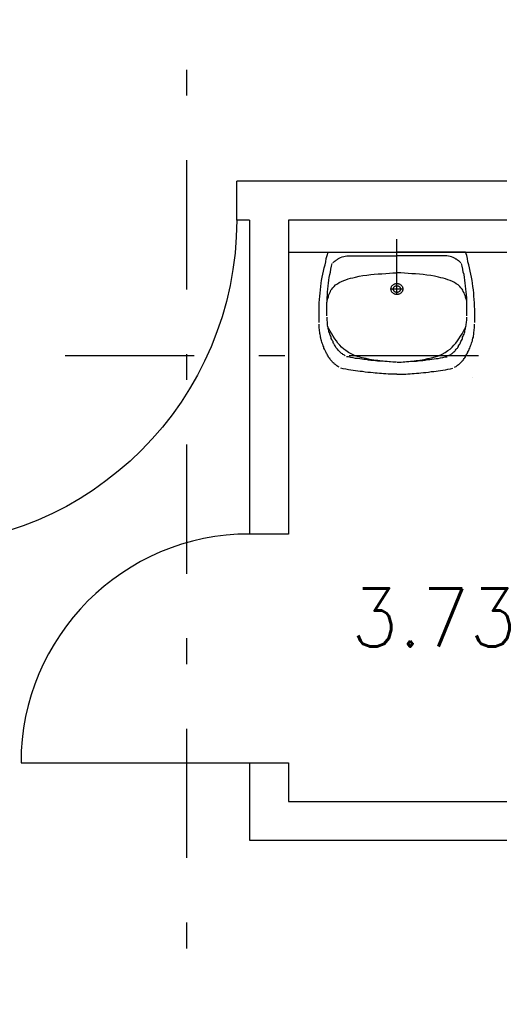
# Model space of a CAD drawing. Extents: x -1702.1 to -1638.5, y 1185.1 to 1220.8.
# Tile 37 of 50: x -1653.6 to -1651.8, y 1195.4 to 1199.2. Entities that reach past the tile are written whole.
import ezdxf
from ezdxf.enums import TextEntityAlignment as Align

# ---------------------------------------------------------------- set-up
doc = ezdxf.new("R2010")
doc.units = 0
doc.header["$MEASUREMENT"] = 0
doc.linetypes.add('DASHDOT', pattern=[1, 0.5, -0.25, 0, -0.25])
doc.layers.get('0').update_dxf_attribs({"linetype": 'CONTINUOUS'})
for name, color, linetype in [('13', 94, 'CONTINUOUS'), ('18', 5, 'CONTINUOUS'), ('45', 132, 'CONTINUOUS'), ('48', 33, 'CONTINUOUS'), ('8', 1, 'CONTINUOUS')]:
    doc.layers.add(name, color=color, linetype=linetype)
doc.styles.add('ROMANS', font='ROMANS', dxfattribs={"height": 0.2})

msp = doc.modelspace()

# ---------------------------------------------------------------- linework, layer by layer
at = {"linetype": 'Continuous'}
msp.add_line((-1652.1716, 1198.16028, 0.21561), (-1652.1716, 1198.35284, 0.21561), dxfattribs=at)
at = {"linetype": 'Continuous', "elevation": 0.21561}
msp.add_lwpolyline([(-1651.8776, 1197.81701), (-1651.8776, 1197.81701), (-1651.8776, 1197.81701), (-1651.8776, 1197.81701)], close=True, dxfattribs=at)
at = {"layer": '13', "linetype": 'Continuous'}
for p, q in [((-1648.3616, 1198.57739, 0.21561), (-1652.7916, 1198.57739, 0.21561)), ((-1652.7416, 1198.42739, 0.21561), (-1652.7916, 1198.42739, 0.21561)), ((-1652.7416, 1198.42739, 0.21561), (-1652.7416, 1197.21239, 0.21561)), ((-1650.9516, 1198.42739, 0.21561), (-1652.5916, 1198.42739, 0.21561)), ((-1652.5916, 1198.42739, 0.21561), (-1652.5916, 1197.21239, 0.21561)), ((-1652.5916, 1198.30239, 0.21561), (-1650.9516, 1198.30239, 0.21561)), ((-1652.7416, 1196.32739, 0.21561), (-1652.7416, 1196.02739, 0.21561)), ((-1652.5916, 1196.32739, 0.21561), (-1652.5916, 1196.17739, 0.21561)), ((-1652.5916, 1196.17739, 0.21561), (-1650.7516, 1196.17739, 0.21561)), ((-1652.7416, 1196.02739, 0.21561), (-1650.6516, 1196.02739, 0.21561))]:
    msp.add_line(p, q, dxfattribs=at)
at = {"layer": '13', "linetype": 'Continuous', "elevation": 0.21561}
for points in [[(-1652.7916, 1198.42739), (-1652.7916, 1198.42739), (-1652.7916, 1198.42739), (-1652.7916, 1198.57739)], [(-1652.5916, 1197.21239), (-1652.7416, 1197.21239), (-1652.7416, 1197.21239), (-1652.7416, 1197.21239)], [(-1652.7416, 1196.32739), (-1652.7416, 1196.32739), (-1652.7416, 1196.32739), (-1652.5916, 1196.32739)]]:
    msp.add_lwpolyline(points, dxfattribs=at)
at = {"layer": '18', "linetype": 'Continuous'}
msp.add_line((-1653.6266, 1196.32739, 0.21561), (-1652.7416, 1196.32739, 0.21561), dxfattribs=at)
at = {"layer": '18', "linetype": 'Continuous', "extrusion": (0, 0, -1)}
msp.add_arc((1654.0516, 1198.42739, -0.215612), 1.26, 180, 270, dxfattribs=at)
at = {"layer": '18', "linetype": 'Continuous'}
msp.add_arc((-1652.7416, 1196.32739, 0.215612), 0.885, 90, 180, dxfattribs=at)
at = {"layer": '45', "linetype": 'Continuous'}
for p, q in [((-1652.1716, 1198.33118, 0.21561), (-1652.17161, 1198.33118, 0.21561)), ((-1652.44678, 1198.26617, 0.21561), (-1652.44476, 1198.27824, 0.21561)), ((-1652.44476, 1198.27824, 0.21561), (-1652.44175, 1198.29032, 0.21561)), ((-1652.44175, 1198.29032, 0.21561), (-1652.43773, 1198.30239, 0.21561)), ((-1652.43773, 1198.30239, 0.21561), (-1652.1716, 1198.30239, 0.21561)), ((-1652.39958, 1198.27638, 0.21561), (-1652.39756, 1198.27824, 0.21561)), ((-1652.39756, 1198.27824, 0.21561), (-1652.39455, 1198.2801, 0.21561)), ((-1652.39455, 1198.2801, 0.21561), (-1652.38953, 1198.28196, 0.21561)), ((-1652.38953, 1198.28196, 0.21561), (-1652.3835, 1198.28474, 0.21561)), ((-1652.3835, 1198.28474, 0.21561), (-1652.37748, 1198.28567, 0.21561)), ((-1652.37748, 1198.28567, 0.21561), (-1652.37145, 1198.28753, 0.21561)), ((-1652.37145, 1198.28753, 0.21561), (-1652.36543, 1198.28846, 0.21561)), ((-1652.36543, 1198.28846, 0.21561), (-1652.3594, 1198.28939, 0.21561)), ((-1652.3594, 1198.28846, 0.21561), (-1652.1716, 1198.28846, 0.21561)), ((-1651.90545, 1198.30239, 0.21561), (-1652.1716, 1198.30239, 0.21561)), ((-1651.9838, 1198.28846, 0.21561), (-1652.1716, 1198.28846, 0.21561)), ((-1651.97777, 1198.28846, 0.21561), (-1651.9838, 1198.28939, 0.21561)), ((-1651.97174, 1198.28753, 0.21561), (-1651.97777, 1198.28846, 0.21561)), ((-1651.96571, 1198.28567, 0.21561), (-1651.97174, 1198.28753, 0.21561)), ((-1651.95968, 1198.28474, 0.21561), (-1651.96571, 1198.28567, 0.21561)), ((-1651.95367, 1198.28196, 0.21561), (-1651.95968, 1198.28474, 0.21561)), ((-1651.94864, 1198.2801, 0.21561), (-1651.95367, 1198.28196, 0.21561)), ((-1651.94563, 1198.27824, 0.21561), (-1651.94864, 1198.2801, 0.21561)), ((-1651.94362, 1198.27638, 0.21561), (-1651.94563, 1198.27824, 0.21561)), ((-1651.90144, 1198.29032, 0.21561), (-1651.90545, 1198.30239, 0.21561)), ((-1651.89843, 1198.27824, 0.21561), (-1651.90144, 1198.29032, 0.21561)), ((-1651.89642, 1198.26617, 0.21561), (-1651.89843, 1198.27824, 0.21561)), ((-1652.4558, 1198.22994, 0.21561), (-1652.4528, 1198.24202, 0.21561)), ((-1652.4528, 1198.24202, 0.21561), (-1652.44979, 1198.25409, 0.21561)), ((-1652.44979, 1198.25409, 0.21561), (-1652.44678, 1198.26617, 0.21561)), ((-1652.42669, 1198.23737, 0.21561), (-1652.42468, 1198.24852, 0.21561)), ((-1652.42468, 1198.24852, 0.21561), (-1652.42166, 1198.25874, 0.21561)), ((-1652.41966, 1198.26152, 0.21561), (-1652.41765, 1198.26339, 0.21561)), ((-1652.41765, 1198.26339, 0.21561), (-1652.41565, 1198.26525, 0.21561)), ((-1652.41565, 1198.26525, 0.21561), (-1652.41363, 1198.2671, 0.21561)), ((-1652.41363, 1198.2671, 0.21561), (-1652.41162, 1198.26895, 0.21561)), ((-1652.41162, 1198.26895, 0.21561), (-1652.40962, 1198.26988, 0.21561)), ((-1652.40962, 1198.26988, 0.21561), (-1652.4066, 1198.27174, 0.21561)), ((-1652.4066, 1198.27174, 0.21561), (-1652.40459, 1198.2736, 0.21561)), ((-1652.40459, 1198.2736, 0.21561), (-1652.40259, 1198.27545, 0.21561)), ((-1652.40259, 1198.27545, 0.21561), (-1652.39958, 1198.27638, 0.21561)), ((-1651.94061, 1198.27545, 0.21561), (-1651.94362, 1198.27638, 0.21561)), ((-1651.9386, 1198.2736, 0.21561), (-1651.94061, 1198.27545, 0.21561)), ((-1651.9366, 1198.27174, 0.21561), (-1651.9386, 1198.2736, 0.21561)), ((-1651.93358, 1198.26988, 0.21561), (-1651.9366, 1198.27174, 0.21561)), ((-1651.93157, 1198.26895, 0.21561), (-1651.93358, 1198.26988, 0.21561)), ((-1651.92956, 1198.2671, 0.21561), (-1651.93157, 1198.26895, 0.21561)), ((-1651.92755, 1198.26525, 0.21561), (-1651.92956, 1198.2671, 0.21561)), ((-1651.92554, 1198.26339, 0.21561), (-1651.92755, 1198.26525, 0.21561)), ((-1651.92354, 1198.26152, 0.21561), (-1651.92554, 1198.26339, 0.21561)), ((-1651.91851, 1198.24852, 0.21561), (-1651.92153, 1198.25874, 0.21561)), ((-1651.91651, 1198.23737, 0.21561), (-1651.91851, 1198.24852, 0.21561)), ((-1651.89341, 1198.25409, 0.21561), (-1651.89642, 1198.26617, 0.21561)), ((-1651.8904, 1198.24202, 0.21561), (-1651.89341, 1198.25409, 0.21561)), ((-1651.88739, 1198.22994, 0.21561), (-1651.8904, 1198.24202, 0.21561)), ((-1652.46284, 1198.19372, 0.21561), (-1652.46082, 1198.20579, 0.21561)), ((-1652.46082, 1198.20579, 0.21561), (-1652.45781, 1198.21787, 0.21561)), ((-1652.45781, 1198.21787, 0.21561), (-1652.4558, 1198.22994, 0.21561)), ((-1652.43472, 1198.19465, 0.21561), (-1652.43372, 1198.20487, 0.21561)), ((-1652.43372, 1198.20487, 0.21561), (-1652.43171, 1198.21601, 0.21561)), ((-1652.43171, 1198.21601, 0.21561), (-1652.42869, 1198.22623, 0.21561)), ((-1652.42869, 1198.22623, 0.21561), (-1652.42669, 1198.23737, 0.21561)), ((-1652.3604, 1198.1993, 0.21561), (-1652.35136, 1198.20208, 0.21561)), ((-1652.35136, 1198.20208, 0.21561), (-1652.34233, 1198.20394, 0.21561)), ((-1652.34233, 1198.20394, 0.21561), (-1652.33229, 1198.20672, 0.21561)), ((-1652.33229, 1198.20672, 0.21561), (-1652.31721, 1198.20951, 0.21561)), ((-1652.31721, 1198.20951, 0.21561), (-1652.30316, 1198.2123, 0.21561)), ((-1652.30316, 1198.2123, 0.21561), (-1652.28809, 1198.21415, 0.21561)), ((-1652.28809, 1198.21415, 0.21561), (-1652.27303, 1198.21601, 0.21561)), ((-1652.27303, 1198.21601, 0.21561), (-1652.25897, 1198.21787, 0.21561)), ((-1652.25897, 1198.21787, 0.21561), (-1652.24389, 1198.2188, 0.21561)), ((-1652.24389, 1198.2188, 0.21561), (-1652.22985, 1198.21973, 0.21561)), ((-1652.22985, 1198.21973, 0.21561), (-1652.21479, 1198.22066, 0.21561)), ((-1652.21479, 1198.22066, 0.21561), (-1652.20072, 1198.22158, 0.21561)), ((-1652.20072, 1198.22158, 0.21561), (-1652.18666, 1198.22251, 0.21561)), ((-1652.18666, 1198.22251, 0.21561), (-1652.1716, 1198.22251, 0.21561)), ((-1652.15653, 1198.22251, 0.21561), (-1652.1716, 1198.22251, 0.21561)), ((-1652.14247, 1198.22158, 0.21561), (-1652.15653, 1198.22251, 0.21561)), ((-1652.12841, 1198.22066, 0.21561), (-1652.14247, 1198.22158, 0.21561)), ((-1652.11334, 1198.21973, 0.21561), (-1652.12841, 1198.22066, 0.21561)), ((-1652.0993, 1198.2188, 0.21561), (-1652.11334, 1198.21973, 0.21561)), ((-1652.08423, 1198.21787, 0.21561), (-1652.0993, 1198.2188, 0.21561)), ((-1652.07016, 1198.21601, 0.21561), (-1652.08423, 1198.21787, 0.21561)), ((-1652.0551, 1198.21415, 0.21561), (-1652.07016, 1198.21601, 0.21561)), ((-1652.04003, 1198.2123, 0.21561), (-1652.0551, 1198.21415, 0.21561)), ((-1652.02598, 1198.20951, 0.21561), (-1652.04003, 1198.2123, 0.21561)), ((-1652.01091, 1198.20672, 0.21561), (-1652.02598, 1198.20951, 0.21561)), ((-1652.00087, 1198.20394, 0.21561), (-1652.01091, 1198.20672, 0.21561)), ((-1651.99183, 1198.20208, 0.21561), (-1652.00087, 1198.20394, 0.21561)), ((-1651.98278, 1198.1993, 0.21561), (-1651.99183, 1198.20208, 0.21561)), ((-1651.9145, 1198.22623, 0.21561), (-1651.91651, 1198.23737, 0.21561)), ((-1651.91148, 1198.21601, 0.21561), (-1651.9145, 1198.22623, 0.21561)), ((-1651.90947, 1198.20487, 0.21561), (-1651.91148, 1198.21601, 0.21561)), ((-1651.90847, 1198.19465, 0.21561), (-1651.90947, 1198.20487, 0.21561)), ((-1651.88538, 1198.21787, 0.21561), (-1651.88739, 1198.22994, 0.21561)), ((-1651.88237, 1198.20579, 0.21561), (-1651.88538, 1198.21787, 0.21561)), ((-1651.88036, 1198.19372, 0.21561), (-1651.88237, 1198.20579, 0.21561)), ((-1652.46786, 1198.1575, 0.21561), (-1652.46586, 1198.1705, 0.21561)), ((-1652.46586, 1198.1705, 0.21561), (-1652.46484, 1198.18257, 0.21561)), ((-1652.46484, 1198.18257, 0.21561), (-1652.46284, 1198.19372, 0.21561)), ((-1652.43875, 1198.16028, 0.21561), (-1652.43773, 1198.17236, 0.21561)), ((-1652.43773, 1198.17236, 0.21561), (-1652.43573, 1198.1835, 0.21561)), ((-1652.43573, 1198.1835, 0.21561), (-1652.43472, 1198.19465, 0.21561)), ((-1652.42368, 1198.16028, 0.21561), (-1652.41966, 1198.16493, 0.21561)), ((-1652.41966, 1198.16493, 0.21561), (-1652.41463, 1198.1705, 0.21561)), ((-1652.41463, 1198.1705, 0.21561), (-1652.40861, 1198.17607, 0.21561)), ((-1652.40861, 1198.17607, 0.21561), (-1652.40158, 1198.18072, 0.21561)), ((-1652.40158, 1198.18072, 0.21561), (-1652.39455, 1198.18536, 0.21561)), ((-1652.39455, 1198.18536, 0.21561), (-1652.38652, 1198.18908, 0.21561)), ((-1652.38652, 1198.18908, 0.21561), (-1652.37748, 1198.19279, 0.21561)), ((-1652.37748, 1198.19279, 0.21561), (-1652.36945, 1198.19652, 0.21561)), ((-1652.36945, 1198.19652, 0.21561), (-1652.3604, 1198.1993, 0.21561)), ((-1652.1716, 1198.14264, 0.21561), (-1652.1716, 1198.1835, 0.21561)), ((-1651.97375, 1198.19652, 0.21561), (-1651.98278, 1198.1993, 0.21561)), ((-1651.96571, 1198.19279, 0.21561), (-1651.97375, 1198.19652, 0.21561)), ((-1651.95668, 1198.18908, 0.21561), (-1651.96571, 1198.19279, 0.21561)), ((-1651.94864, 1198.18536, 0.21561), (-1651.95668, 1198.18908, 0.21561)), ((-1651.94161, 1198.18072, 0.21561), (-1651.94864, 1198.18536, 0.21561)), ((-1651.93458, 1198.17607, 0.21561), (-1651.94161, 1198.18072, 0.21561)), ((-1651.92855, 1198.1705, 0.21561), (-1651.93458, 1198.17607, 0.21561)), ((-1651.92354, 1198.16493, 0.21561), (-1651.92855, 1198.1705, 0.21561)), ((-1651.91951, 1198.16028, 0.21561), (-1651.92354, 1198.16493, 0.21561)), ((-1651.90747, 1198.1835, 0.21561), (-1651.90847, 1198.19465, 0.21561)), ((-1651.90545, 1198.17236, 0.21561), (-1651.90747, 1198.1835, 0.21561)), ((-1651.90445, 1198.16028, 0.21561), (-1651.90545, 1198.17236, 0.21561)), ((-1651.87835, 1198.18257, 0.21561), (-1651.88036, 1198.19372, 0.21561)), ((-1651.87734, 1198.1705, 0.21561), (-1651.87835, 1198.18257, 0.21561)), ((-1651.87533, 1198.1575, 0.21561), (-1651.87734, 1198.1705, 0.21561)), ((-1652.47088, 1198.11942, 0.21561), (-1652.46988, 1198.13242, 0.21561)), ((-1652.46988, 1198.13242, 0.21561), (-1652.46886, 1198.14449, 0.21561)), ((-1652.46886, 1198.14449, 0.21561), (-1652.46786, 1198.1575, 0.21561)), ((-1652.44175, 1198.12592, 0.21561), (-1652.44075, 1198.13799, 0.21561)), ((-1652.44175, 1198.11477, 0.21561), (-1652.44175, 1198.12592, 0.21561)), ((-1652.44075, 1198.13799, 0.21561), (-1652.43975, 1198.14914, 0.21561)), ((-1652.43975, 1198.14914, 0.21561), (-1652.43875, 1198.16028, 0.21561)), ((-1652.43875, 1198.12406, 0.21561), (-1652.43673, 1198.12963, 0.21561)), ((-1652.43673, 1198.12963, 0.21561), (-1652.43573, 1198.13521, 0.21561)), ((-1652.43573, 1198.13521, 0.21561), (-1652.43372, 1198.14078, 0.21561)), ((-1652.43372, 1198.14078, 0.21561), (-1652.43171, 1198.14542, 0.21561)), ((-1652.43171, 1198.14542, 0.21561), (-1652.42869, 1198.151, 0.21561)), ((-1652.42869, 1198.151, 0.21561), (-1652.42669, 1198.15564, 0.21561)), ((-1652.42669, 1198.15564, 0.21561), (-1652.42368, 1198.16028, 0.21561)), ((-1652.14649, 1198.16028, 0.21561), (-1652.1967, 1198.16028, 0.21561)), ((-1651.91651, 1198.15564, 0.21561), (-1651.91951, 1198.16028, 0.21561)), ((-1651.9145, 1198.151, 0.21561), (-1651.91651, 1198.15564, 0.21561)), ((-1651.91148, 1198.14542, 0.21561), (-1651.9145, 1198.151, 0.21561)), ((-1651.90947, 1198.14078, 0.21561), (-1651.91148, 1198.14542, 0.21561)), ((-1651.90747, 1198.13521, 0.21561), (-1651.90947, 1198.14078, 0.21561)), ((-1651.90646, 1198.12963, 0.21561), (-1651.90747, 1198.13521, 0.21561)), ((-1651.90445, 1198.12406, 0.21561), (-1651.90646, 1198.12963, 0.21561)), ((-1651.90345, 1198.14914, 0.21561), (-1651.90445, 1198.16028, 0.21561)), ((-1651.90244, 1198.13799, 0.21561), (-1651.90345, 1198.14914, 0.21561)), ((-1651.90144, 1198.12592, 0.21561), (-1651.90244, 1198.13799, 0.21561)), ((-1651.90144, 1198.11477, 0.21561), (-1651.90144, 1198.12592, 0.21561)), ((-1651.87432, 1198.14449, 0.21561), (-1651.87533, 1198.1575, 0.21561)), ((-1651.87332, 1198.13242, 0.21561), (-1651.87432, 1198.14449, 0.21561)), ((-1651.87231, 1198.11942, 0.21561), (-1651.87332, 1198.13242, 0.21561)), ((-1652.47289, 1198.08134, 0.21561), (-1652.47188, 1198.09341, 0.21561)), ((-1652.47188, 1198.10641, 0.21561), (-1652.47088, 1198.11942, 0.21561)), ((-1652.47188, 1198.09341, 0.21561), (-1652.47188, 1198.10641, 0.21561)), ((-1652.44276, 1198.10363, 0.21561), (-1652.44175, 1198.11477, 0.21561)), ((-1652.44276, 1198.10734, 0.21561), (-1652.44175, 1198.11291, 0.21561)), ((-1652.44276, 1198.09155, 0.21561), (-1652.44276, 1198.10363, 0.21561)), ((-1652.44276, 1198.08041, 0.21561), (-1652.44276, 1198.09155, 0.21561)), ((-1652.44175, 1198.11291, 0.21561), (-1652.44075, 1198.11849, 0.21561)), ((-1652.44075, 1198.11849, 0.21561), (-1652.43875, 1198.12406, 0.21561)), ((-1651.90244, 1198.11849, 0.21561), (-1651.90445, 1198.12406, 0.21561)), ((-1651.90144, 1198.11291, 0.21561), (-1651.90244, 1198.11849, 0.21561)), ((-1651.90044, 1198.10363, 0.21561), (-1651.90144, 1198.11477, 0.21561)), ((-1651.90044, 1198.10734, 0.21561), (-1651.90144, 1198.11291, 0.21561)), ((-1651.90044, 1198.09155, 0.21561), (-1651.90044, 1198.10363, 0.21561)), ((-1651.90044, 1198.08041, 0.21561), (-1651.90044, 1198.09155, 0.21561)), ((-1651.87131, 1198.10641, 0.21561), (-1651.87231, 1198.11942, 0.21561)), ((-1651.87131, 1198.09341, 0.21561), (-1651.87131, 1198.10641, 0.21561)), ((-1651.87031, 1198.08134, 0.21561), (-1651.87131, 1198.09341, 0.21561)), ((-1652.47289, 1198.06834, 0.21561), (-1652.47289, 1198.08134, 0.21561)), ((-1652.47289, 1198.05533, 0.21561), (-1652.47289, 1198.06834, 0.21561)), ((-1652.47289, 1198.04233, 0.21561), (-1652.47289, 1198.05533, 0.21561)), ((-1652.44276, 1198.06834, 0.21561), (-1652.44276, 1198.08041, 0.21561)), ((-1652.44276, 1198.05719, 0.21561), (-1652.44276, 1198.06834, 0.21561)), ((-1652.44175, 1198.04697, 0.21561), (-1652.44175, 1198.05161, 0.21561)), ((-1651.90144, 1198.04697, 0.21561), (-1651.90144, 1198.05161, 0.21561)), ((-1651.90044, 1198.06834, 0.21561), (-1651.90044, 1198.08041, 0.21561)), ((-1651.90044, 1198.05719, 0.21561), (-1651.90044, 1198.06834, 0.21561)), ((-1651.87031, 1198.06834, 0.21561), (-1651.87031, 1198.08134, 0.21561)), ((-1651.87031, 1198.05533, 0.21561), (-1651.87031, 1198.06834, 0.21561)), ((-1651.87031, 1198.04233, 0.21561), (-1651.87031, 1198.05533, 0.21561)), ((-1652.47289, 1198.03025, 0.21561), (-1652.47289, 1198.04233, 0.21561)), ((-1652.47188, 1198.01818, 0.21561), (-1652.47188, 1198.02375, 0.21561)), ((-1652.47188, 1198.01353, 0.21561), (-1652.47188, 1198.01818, 0.21561)), ((-1652.47188, 1198.00889, 0.21561), (-1652.47188, 1198.01353, 0.21561)), ((-1652.44175, 1198.04233, 0.21561), (-1652.44175, 1198.04697, 0.21561)), ((-1652.44175, 1198.03861, 0.21561), (-1652.44175, 1198.04233, 0.21561)), ((-1652.44075, 1198.03304, 0.21561), (-1652.44175, 1198.03861, 0.21561)), ((-1652.44075, 1198.02932, 0.21561), (-1652.44075, 1198.03304, 0.21561)), ((-1652.43975, 1198.02468, 0.21561), (-1652.44075, 1198.02932, 0.21561)), ((-1652.43975, 1198.02003, 0.21561), (-1652.43975, 1198.02468, 0.21561)), ((-1652.43875, 1198.01539, 0.21561), (-1652.43975, 1198.02003, 0.21561)), ((-1652.43472, 1198.0061, 0.21561), (-1652.43975, 1198.01632, 0.21561)), ((-1652.43773, 1198.01168, 0.21561), (-1652.43875, 1198.01539, 0.21561)), ((-1652.43773, 1198.00703, 0.21561), (-1652.43773, 1198.01168, 0.21561)), ((-1651.90847, 1198.0061, 0.21561), (-1651.90345, 1198.01632, 0.21561)), ((-1651.90545, 1198.01168, 0.21561), (-1651.90445, 1198.01539, 0.21561)), ((-1651.90545, 1198.00703, 0.21561), (-1651.90545, 1198.01168, 0.21561)), ((-1651.90445, 1198.01539, 0.21561), (-1651.90345, 1198.02003, 0.21561)), ((-1651.90345, 1198.02468, 0.21561), (-1651.90244, 1198.02932, 0.21561)), ((-1651.90345, 1198.02003, 0.21561), (-1651.90345, 1198.02468, 0.21561)), ((-1651.90244, 1198.03304, 0.21561), (-1651.90144, 1198.03861, 0.21561)), ((-1651.90244, 1198.02932, 0.21561), (-1651.90244, 1198.03304, 0.21561)), ((-1651.90144, 1198.04233, 0.21561), (-1651.90144, 1198.04697, 0.21561)), ((-1651.90144, 1198.03861, 0.21561), (-1651.90144, 1198.04233, 0.21561)), ((-1651.87131, 1198.01818, 0.21561), (-1651.87131, 1198.02375, 0.21561)), ((-1651.87131, 1198.01353, 0.21561), (-1651.87131, 1198.01818, 0.21561)), ((-1651.87131, 1198.00889, 0.21561), (-1651.87131, 1198.01353, 0.21561)), ((-1651.87031, 1198.03025, 0.21561), (-1651.87031, 1198.04233, 0.21561)), ((-1652.47088, 1198.00332, 0.21561), (-1652.47188, 1198.00889, 0.21561)), ((-1652.47088, 1197.99867, 0.21561), (-1652.47088, 1198.00332, 0.21561)), ((-1652.46988, 1197.99403, 0.21561), (-1652.47088, 1197.99867, 0.21561)), ((-1652.46988, 1197.98846, 0.21561), (-1652.46988, 1197.99403, 0.21561)), ((-1652.46886, 1197.98381, 0.21561), (-1652.46988, 1197.98846, 0.21561)), ((-1652.46786, 1197.97917, 0.21561), (-1652.46886, 1197.98381, 0.21561)), ((-1652.46786, 1197.97452, 0.21561), (-1652.46786, 1197.97917, 0.21561)), ((-1652.46586, 1197.96988, 0.21561), (-1652.46786, 1197.97452, 0.21561)), ((-1652.43573, 1198.00332, 0.21561), (-1652.43773, 1198.00703, 0.21561)), ((-1652.43472, 1197.99867, 0.21561), (-1652.43573, 1198.00332, 0.21561)), ((-1652.4297, 1197.99681, 0.21561), (-1652.43472, 1198.0061, 0.21561)), ((-1652.43472, 1197.99403, 0.21561), (-1652.43472, 1197.99867, 0.21561)), ((-1652.43272, 1197.99031, 0.21561), (-1652.43472, 1197.99403, 0.21561)), ((-1652.43171, 1197.98567, 0.21561), (-1652.43272, 1197.99031, 0.21561)), ((-1652.4297, 1197.98195, 0.21561), (-1652.43171, 1197.98567, 0.21561)), ((-1652.42368, 1197.9866, 0.21561), (-1652.4297, 1197.99681, 0.21561)), ((-1652.42769, 1197.97731, 0.21561), (-1652.4297, 1197.98195, 0.21561)), ((-1652.42569, 1197.97359, 0.21561), (-1652.42769, 1197.97731, 0.21561)), ((-1652.42569, 1197.96895, 0.21561), (-1652.42569, 1197.97359, 0.21561)), ((-1652.41765, 1197.97731, 0.21561), (-1652.42368, 1197.9866, 0.21561)), ((-1652.41162, 1197.96802, 0.21561), (-1652.41765, 1197.97731, 0.21561)), ((-1651.93157, 1197.96802, 0.21561), (-1651.92554, 1197.97731, 0.21561)), ((-1651.92554, 1197.97731, 0.21561), (-1651.91951, 1197.9866, 0.21561)), ((-1651.91951, 1197.9866, 0.21561), (-1651.9135, 1197.99681, 0.21561)), ((-1651.91751, 1197.97359, 0.21561), (-1651.9155, 1197.97731, 0.21561)), ((-1651.91751, 1197.96895, 0.21561), (-1651.91751, 1197.97359, 0.21561)), ((-1651.9155, 1197.97731, 0.21561), (-1651.9135, 1197.98195, 0.21561)), ((-1651.9135, 1197.99681, 0.21561), (-1651.90847, 1198.0061, 0.21561)), ((-1651.9135, 1197.98195, 0.21561), (-1651.91148, 1197.98567, 0.21561)), ((-1651.91148, 1197.98567, 0.21561), (-1651.91048, 1197.99031, 0.21561)), ((-1651.91048, 1197.99031, 0.21561), (-1651.90847, 1197.99403, 0.21561)), ((-1651.90847, 1197.99867, 0.21561), (-1651.90747, 1198.00332, 0.21561)), ((-1651.90847, 1197.99403, 0.21561), (-1651.90847, 1197.99867, 0.21561)), ((-1651.90747, 1198.00332, 0.21561), (-1651.90545, 1198.00703, 0.21561)), ((-1651.87734, 1197.96988, 0.21561), (-1651.87533, 1197.97452, 0.21561)), ((-1651.87533, 1197.97917, 0.21561), (-1651.87432, 1197.98381, 0.21561)), ((-1651.87533, 1197.97452, 0.21561), (-1651.87533, 1197.97917, 0.21561)), ((-1651.87432, 1197.98381, 0.21561), (-1651.87332, 1197.98846, 0.21561)), ((-1651.87332, 1197.99403, 0.21561), (-1651.87231, 1197.99867, 0.21561)), ((-1651.87332, 1197.98846, 0.21561), (-1651.87332, 1197.99403, 0.21561)), ((-1651.87231, 1198.00332, 0.21561), (-1651.87131, 1198.00889, 0.21561)), ((-1651.87231, 1197.99867, 0.21561), (-1651.87231, 1198.00332, 0.21561)), ((-1652.46484, 1197.96431, 0.21561), (-1652.46586, 1197.96988, 0.21561)), ((-1652.46384, 1197.95966, 0.21561), (-1652.46484, 1197.96431, 0.21561)), ((-1652.46182, 1197.95502, 0.21561), (-1652.46384, 1197.95966, 0.21561)), ((-1652.46082, 1197.95037, 0.21561), (-1652.46182, 1197.95502, 0.21561)), ((-1652.45881, 1197.94573, 0.21561), (-1652.46082, 1197.95037, 0.21561)), ((-1652.45681, 1197.94109, 0.21561), (-1652.45881, 1197.94573, 0.21561)), ((-1652.4548, 1197.93644, 0.21561), (-1652.45681, 1197.94109, 0.21561)), ((-1652.45381, 1197.9318, 0.21561), (-1652.4548, 1197.93644, 0.21561)), ((-1652.42368, 1197.96524, 0.21561), (-1652.42569, 1197.96895, 0.21561)), ((-1652.42166, 1197.96059, 0.21561), (-1652.42368, 1197.96524, 0.21561)), ((-1652.41866, 1197.95688, 0.21561), (-1652.42166, 1197.96059, 0.21561)), ((-1652.41765, 1197.95316, 0.21561), (-1652.41866, 1197.95688, 0.21561)), ((-1652.41665, 1197.94945, 0.21561), (-1652.41765, 1197.95316, 0.21561)), ((-1652.41463, 1197.94759, 0.21561), (-1652.41665, 1197.94945, 0.21561)), ((-1652.41263, 1197.94387, 0.21561), (-1652.41463, 1197.94759, 0.21561)), ((-1652.41062, 1197.94016, 0.21561), (-1652.41263, 1197.94387, 0.21561)), ((-1652.4056, 1197.95966, 0.21561), (-1652.41162, 1197.96802, 0.21561)), ((-1652.40962, 1197.9383, 0.21561), (-1652.41062, 1197.94016, 0.21561)), ((-1652.40761, 1197.93458, 0.21561), (-1652.40962, 1197.9383, 0.21561)), ((-1652.39958, 1197.9513, 0.21561), (-1652.4056, 1197.95966, 0.21561)), ((-1652.39255, 1197.94294, 0.21561), (-1652.39958, 1197.9513, 0.21561)), ((-1652.38552, 1197.93551, 0.21561), (-1652.39255, 1197.94294, 0.21561)), ((-1652.37748, 1197.92808, 0.21561), (-1652.38552, 1197.93551, 0.21561)), ((-1651.96571, 1197.92808, 0.21561), (-1651.95768, 1197.93551, 0.21561)), ((-1651.95768, 1197.93551, 0.21561), (-1651.95065, 1197.94294, 0.21561)), ((-1651.95065, 1197.94294, 0.21561), (-1651.94362, 1197.9513, 0.21561)), ((-1651.94362, 1197.9513, 0.21561), (-1651.9376, 1197.95966, 0.21561)), ((-1651.9376, 1197.95966, 0.21561), (-1651.93157, 1197.96802, 0.21561)), ((-1651.93558, 1197.93458, 0.21561), (-1651.93358, 1197.9383, 0.21561)), ((-1651.93358, 1197.9383, 0.21561), (-1651.93257, 1197.94016, 0.21561)), ((-1651.93257, 1197.94016, 0.21561), (-1651.93057, 1197.94387, 0.21561)), ((-1651.93057, 1197.94387, 0.21561), (-1651.92855, 1197.94759, 0.21561)), ((-1651.92855, 1197.94759, 0.21561), (-1651.92654, 1197.94945, 0.21561)), ((-1651.92654, 1197.94945, 0.21561), (-1651.92554, 1197.95316, 0.21561)), ((-1651.92554, 1197.95316, 0.21561), (-1651.92454, 1197.95688, 0.21561)), ((-1651.92454, 1197.95688, 0.21561), (-1651.92153, 1197.96059, 0.21561)), ((-1651.92153, 1197.96059, 0.21561), (-1651.91951, 1197.96524, 0.21561)), ((-1651.91951, 1197.96524, 0.21561), (-1651.91751, 1197.96895, 0.21561)), ((-1651.88938, 1197.9318, 0.21561), (-1651.88839, 1197.93644, 0.21561)), ((-1651.88839, 1197.93644, 0.21561), (-1651.88639, 1197.94109, 0.21561)), ((-1651.88639, 1197.94109, 0.21561), (-1651.88438, 1197.94573, 0.21561)), ((-1651.88438, 1197.94573, 0.21561), (-1651.88237, 1197.95037, 0.21561)), ((-1651.88237, 1197.95037, 0.21561), (-1651.88136, 1197.95502, 0.21561)), ((-1651.88136, 1197.95502, 0.21561), (-1651.87935, 1197.95966, 0.21561)), ((-1651.87935, 1197.95966, 0.21561), (-1651.87835, 1197.96431, 0.21561)), ((-1651.87835, 1197.96431, 0.21561), (-1651.87734, 1197.96988, 0.21561)), ((-1652.45179, 1197.92715, 0.21561), (-1652.45381, 1197.9318, 0.21561)), ((-1652.44979, 1197.92251, 0.21561), (-1652.45179, 1197.92715, 0.21561)), ((-1652.44678, 1197.91787, 0.21561), (-1652.44979, 1197.92251, 0.21561)), ((-1652.44578, 1197.91415, 0.21561), (-1652.44678, 1197.91787, 0.21561)), ((-1652.44376, 1197.91044, 0.21561), (-1652.44578, 1197.91415, 0.21561)), ((-1652.44175, 1197.90765, 0.21561), (-1652.44376, 1197.91044, 0.21561)), ((-1652.43975, 1197.90393, 0.21561), (-1652.44175, 1197.90765, 0.21561)), ((-1652.43773, 1197.90022, 0.21561), (-1652.43975, 1197.90393, 0.21561)), ((-1652.43673, 1197.89743, 0.21561), (-1652.43773, 1197.90022, 0.21561)), ((-1652.43472, 1197.89372, 0.21561), (-1652.43673, 1197.89743, 0.21561)), ((-1652.4056, 1197.9318, 0.21561), (-1652.40761, 1197.93458, 0.21561)), ((-1652.40359, 1197.92994, 0.21561), (-1652.4056, 1197.9318, 0.21561)), ((-1652.40158, 1197.92715, 0.21561), (-1652.40359, 1197.92994, 0.21561)), ((-1652.39857, 1197.92437, 0.21561), (-1652.40158, 1197.92715, 0.21561)), ((-1652.39756, 1197.92251, 0.21561), (-1652.39857, 1197.92437, 0.21561)), ((-1652.39556, 1197.91972, 0.21561), (-1652.39756, 1197.92251, 0.21561)), ((-1652.39255, 1197.91694, 0.21561), (-1652.39556, 1197.91972, 0.21561)), ((-1652.38953, 1197.91508, 0.21561), (-1652.39255, 1197.91694, 0.21561)), ((-1652.38852, 1197.91322, 0.21561), (-1652.38953, 1197.91508, 0.21561)), ((-1652.38552, 1197.91136, 0.21561), (-1652.38852, 1197.91322, 0.21561)), ((-1652.3825, 1197.90951, 0.21561), (-1652.38552, 1197.91136, 0.21561)), ((-1652.38049, 1197.90672, 0.21561), (-1652.3825, 1197.90951, 0.21561)), ((-1652.37748, 1197.90579, 0.21561), (-1652.38049, 1197.90672, 0.21561)), ((-1652.36945, 1197.92251, 0.21561), (-1652.37748, 1197.92808, 0.21561)), ((-1652.37446, 1197.90393, 0.21561), (-1652.37748, 1197.90579, 0.21561)), ((-1652.37145, 1197.90208, 0.21561), (-1652.37446, 1197.90393, 0.21561)), ((-1652.3584, 1197.91415, 0.21561), (-1652.36945, 1197.92251, 0.21561)), ((-1652.3584, 1197.89743, 0.21561), (-1652.36643, 1197.89836, 0.21561)), ((-1652.34635, 1197.90765, 0.21561), (-1652.3584, 1197.91415, 0.21561)), ((-1652.34936, 1197.89558, 0.21561), (-1652.3584, 1197.89743, 0.21561)), ((-1652.33329, 1197.90208, 0.21561), (-1652.34635, 1197.90765, 0.21561)), ((-1652.32023, 1197.89743, 0.21561), (-1652.33329, 1197.90208, 0.21561)), ((-1652.30617, 1197.89372, 0.21561), (-1652.32023, 1197.89743, 0.21561)), ((-1652.03703, 1197.89372, 0.21561), (-1652.02296, 1197.89743, 0.21561)), ((-1652.02296, 1197.89743, 0.21561), (-1652.0099, 1197.90208, 0.21561)), ((-1652.0099, 1197.90208, 0.21561), (-1651.99685, 1197.90765, 0.21561)), ((-1651.99685, 1197.90765, 0.21561), (-1651.9848, 1197.91415, 0.21561)), ((-1651.99384, 1197.89558, 0.21561), (-1651.9848, 1197.89743, 0.21561)), ((-1651.9848, 1197.91415, 0.21561), (-1651.97375, 1197.92251, 0.21561)), ((-1651.9848, 1197.89743, 0.21561), (-1651.97677, 1197.89836, 0.21561)), ((-1651.97375, 1197.92251, 0.21561), (-1651.96571, 1197.92808, 0.21561)), ((-1651.97174, 1197.90208, 0.21561), (-1651.96873, 1197.90393, 0.21561)), ((-1651.96873, 1197.90393, 0.21561), (-1651.96571, 1197.90579, 0.21561)), ((-1651.96571, 1197.90579, 0.21561), (-1651.9627, 1197.90672, 0.21561)), ((-1651.9627, 1197.90672, 0.21561), (-1651.9607, 1197.90951, 0.21561)), ((-1651.9607, 1197.90951, 0.21561), (-1651.95768, 1197.91136, 0.21561)), ((-1651.95768, 1197.91136, 0.21561), (-1651.95467, 1197.91322, 0.21561)), ((-1651.95467, 1197.91322, 0.21561), (-1651.95367, 1197.91508, 0.21561)), ((-1651.95367, 1197.91508, 0.21561), (-1651.95065, 1197.91694, 0.21561)), ((-1651.95065, 1197.91694, 0.21561), (-1651.94764, 1197.91972, 0.21561)), ((-1651.94764, 1197.91972, 0.21561), (-1651.94563, 1197.92251, 0.21561)), ((-1651.94563, 1197.92251, 0.21561), (-1651.94463, 1197.92437, 0.21561)), ((-1651.94463, 1197.92437, 0.21561), (-1651.94161, 1197.92715, 0.21561)), ((-1651.94161, 1197.92715, 0.21561), (-1651.9396, 1197.92994, 0.21561)), ((-1651.9396, 1197.92994, 0.21561), (-1651.9376, 1197.9318, 0.21561)), ((-1651.9376, 1197.9318, 0.21561), (-1651.93558, 1197.93458, 0.21561)), ((-1651.90847, 1197.89372, 0.21561), (-1651.90646, 1197.89743, 0.21561)), ((-1651.90646, 1197.89743, 0.21561), (-1651.90545, 1197.90022, 0.21561)), ((-1651.90545, 1197.90022, 0.21561), (-1651.90345, 1197.90393, 0.21561)), ((-1651.90345, 1197.90393, 0.21561), (-1651.90144, 1197.90765, 0.21561)), ((-1651.90144, 1197.90765, 0.21561), (-1651.89943, 1197.91044, 0.21561)), ((-1651.89943, 1197.91044, 0.21561), (-1651.89742, 1197.91415, 0.21561)), ((-1651.89742, 1197.91415, 0.21561), (-1651.89642, 1197.91787, 0.21561)), ((-1651.89642, 1197.91787, 0.21561), (-1651.89341, 1197.92251, 0.21561)), ((-1651.89341, 1197.92251, 0.21561), (-1651.8914, 1197.92715, 0.21561)), ((-1651.8914, 1197.92715, 0.21561), (-1651.88938, 1197.9318, 0.21561)), ((-1652.43171, 1197.89093, 0.21561), (-1652.43472, 1197.89372, 0.21561)), ((-1652.4297, 1197.88814, 0.21561), (-1652.43171, 1197.89093, 0.21561)), ((-1652.42769, 1197.88536, 0.21561), (-1652.4297, 1197.88814, 0.21561)), ((-1652.42468, 1197.88257, 0.21561), (-1652.42769, 1197.88536, 0.21561)), ((-1652.42268, 1197.87979, 0.21561), (-1652.42468, 1197.88257, 0.21561)), ((-1652.42066, 1197.877, 0.21561), (-1652.42268, 1197.87979, 0.21561)), ((-1652.41765, 1197.87421, 0.21561), (-1652.42066, 1197.877, 0.21561)), ((-1652.41463, 1197.87236, 0.21561), (-1652.41765, 1197.87421, 0.21561)), ((-1652.41263, 1197.86957, 0.21561), (-1652.41463, 1197.87236, 0.21561)), ((-1652.40962, 1197.86771, 0.21561), (-1652.41263, 1197.86957, 0.21561)), ((-1652.4066, 1197.86585, 0.21561), (-1652.40962, 1197.86771, 0.21561)), ((-1652.40359, 1197.86307, 0.21561), (-1652.4066, 1197.86585, 0.21561)), ((-1652.40058, 1197.86121, 0.21561), (-1652.40359, 1197.86307, 0.21561)), ((-1652.39756, 1197.85935, 0.21561), (-1652.40058, 1197.86121, 0.21561)), ((-1652.39455, 1197.85749, 0.21561), (-1652.39756, 1197.85935, 0.21561)), ((-1652.34032, 1197.89372, 0.21561), (-1652.34936, 1197.89558, 0.21561)), ((-1652.33128, 1197.89186, 0.21561), (-1652.34032, 1197.89372, 0.21561)), ((-1652.32325, 1197.89093, 0.21561), (-1652.33128, 1197.89186, 0.21561)), ((-1652.29915, 1197.88814, 0.21561), (-1652.32325, 1197.89093, 0.21561)), ((-1652.2911, 1197.89093, 0.21561), (-1652.30617, 1197.89372, 0.21561)), ((-1652.2901, 1197.88722, 0.21561), (-1652.29915, 1197.88814, 0.21561)), ((-1652.27705, 1197.88722, 0.21561), (-1652.2911, 1197.89093, 0.21561)), ((-1652.28106, 1197.88536, 0.21561), (-1652.2901, 1197.88722, 0.21561)), ((-1652.27203, 1197.88443, 0.21561), (-1652.28106, 1197.88536, 0.21561)), ((-1652.26098, 1197.88536, 0.21561), (-1652.27705, 1197.88722, 0.21561)), ((-1652.26299, 1197.8835, 0.21561), (-1652.27203, 1197.88443, 0.21561)), ((-1652.25395, 1197.88257, 0.21561), (-1652.26299, 1197.8835, 0.21561)), ((-1652.24592, 1197.8835, 0.21561), (-1652.26098, 1197.88536, 0.21561)), ((-1652.24692, 1197.88164, 0.21561), (-1652.25395, 1197.88257, 0.21561)), ((-1652.23989, 1197.88164, 0.21561), (-1652.24692, 1197.88164, 0.21561)), ((-1652.22985, 1197.88071, 0.21561), (-1652.24592, 1197.8835, 0.21561)), ((-1652.23186, 1197.88071, 0.21561), (-1652.23989, 1197.88164, 0.21561)), ((-1652.22483, 1197.88071, 0.21561), (-1652.23186, 1197.88071, 0.21561)), ((-1652.21377, 1197.87979, 0.21561), (-1652.22985, 1197.88071, 0.21561)), ((-1652.2178, 1197.87979, 0.21561), (-1652.22483, 1197.88071, 0.21561)), ((-1652.20876, 1197.87979, 0.21561), (-1652.2178, 1197.87979, 0.21561)), ((-1652.20173, 1197.87886, 0.21561), (-1652.20876, 1197.87979, 0.21561)), ((-1652.1957, 1197.87886, 0.21561), (-1652.20173, 1197.87886, 0.21561)), ((-1652.18766, 1197.87793, 0.21561), (-1652.1957, 1197.87886, 0.21561)), ((-1652.18062, 1197.87793, 0.21561), (-1652.18766, 1197.87793, 0.21561)), ((-1652.1726, 1197.87793, 0.21561), (-1652.18062, 1197.87793, 0.21561)), ((-1652.17059, 1197.87793, 0.21561), (-1652.16257, 1197.87793, 0.21561)), ((-1652.16257, 1197.87793, 0.21561), (-1652.15553, 1197.87793, 0.21561)), ((-1652.15553, 1197.87793, 0.21561), (-1652.14749, 1197.87886, 0.21561)), ((-1652.14749, 1197.87886, 0.21561), (-1652.14147, 1197.87886, 0.21561)), ((-1652.14147, 1197.87886, 0.21561), (-1652.13444, 1197.87979, 0.21561)), ((-1652.13444, 1197.87979, 0.21561), (-1652.1254, 1197.87979, 0.21561)), ((-1652.12941, 1197.87979, 0.21561), (-1652.11334, 1197.88071, 0.21561)), ((-1652.1254, 1197.87979, 0.21561), (-1652.11837, 1197.88071, 0.21561)), ((-1652.11837, 1197.88071, 0.21561), (-1652.11134, 1197.88071, 0.21561)), ((-1652.11334, 1197.88071, 0.21561), (-1652.09728, 1197.8835, 0.21561)), ((-1652.11134, 1197.88071, 0.21561), (-1652.1033, 1197.88164, 0.21561)), ((-1652.1033, 1197.88164, 0.21561), (-1652.09627, 1197.88164, 0.21561)), ((-1652.09728, 1197.8835, 0.21561), (-1652.08221, 1197.88536, 0.21561)), ((-1652.09627, 1197.88164, 0.21561), (-1652.08924, 1197.88257, 0.21561)), ((-1652.08924, 1197.88257, 0.21561), (-1652.0802, 1197.8835, 0.21561)), ((-1652.08221, 1197.88536, 0.21561), (-1652.06614, 1197.88722, 0.21561)), ((-1652.0802, 1197.8835, 0.21561), (-1652.07117, 1197.88443, 0.21561)), ((-1652.07117, 1197.88443, 0.21561), (-1652.06213, 1197.88536, 0.21561)), ((-1652.06614, 1197.88722, 0.21561), (-1652.05208, 1197.89093, 0.21561)), ((-1652.06213, 1197.88536, 0.21561), (-1652.05309, 1197.88722, 0.21561)), ((-1652.05309, 1197.88722, 0.21561), (-1652.04405, 1197.88814, 0.21561)), ((-1652.05208, 1197.89093, 0.21561), (-1652.03703, 1197.89372, 0.21561)), ((-1652.04405, 1197.88814, 0.21561), (-1652.01994, 1197.89093, 0.21561)), ((-1652.01994, 1197.89093, 0.21561), (-1652.01191, 1197.89186, 0.21561)), ((-1652.01191, 1197.89186, 0.21561), (-1652.00287, 1197.89372, 0.21561)), ((-1652.00287, 1197.89372, 0.21561), (-1651.99384, 1197.89558, 0.21561)), ((-1651.94864, 1197.85749, 0.21561), (-1651.94563, 1197.85935, 0.21561)), ((-1651.94563, 1197.85935, 0.21561), (-1651.94261, 1197.86121, 0.21561)), ((-1651.94261, 1197.86121, 0.21561), (-1651.9396, 1197.86307, 0.21561)), ((-1651.9396, 1197.86307, 0.21561), (-1651.9366, 1197.86585, 0.21561)), ((-1651.9366, 1197.86585, 0.21561), (-1651.93358, 1197.86771, 0.21561)), ((-1651.93358, 1197.86771, 0.21561), (-1651.93057, 1197.86957, 0.21561)), ((-1651.93057, 1197.86957, 0.21561), (-1651.92855, 1197.87236, 0.21561)), ((-1651.92855, 1197.87236, 0.21561), (-1651.92554, 1197.87421, 0.21561)), ((-1651.92554, 1197.87421, 0.21561), (-1651.92253, 1197.877, 0.21561)), ((-1651.92253, 1197.877, 0.21561), (-1651.92052, 1197.87979, 0.21561)), ((-1651.92052, 1197.87979, 0.21561), (-1651.91851, 1197.88257, 0.21561)), ((-1651.91851, 1197.88257, 0.21561), (-1651.9155, 1197.88536, 0.21561)), ((-1651.9155, 1197.88536, 0.21561), (-1651.9135, 1197.88814, 0.21561)), ((-1651.9135, 1197.88814, 0.21561), (-1651.91148, 1197.89093, 0.21561)), ((-1651.91148, 1197.89093, 0.21561), (-1651.90847, 1197.89372, 0.21561)), ((-1652.37949, 1197.85192, 0.21561), (-1652.38852, 1197.85378, 0.21561)), ((-1652.36945, 1197.85006, 0.21561), (-1652.37949, 1197.85192, 0.21561)), ((-1652.3594, 1197.84821, 0.21561), (-1652.36945, 1197.85006, 0.21561)), ((-1652.34936, 1197.84635, 0.21561), (-1652.3594, 1197.84821, 0.21561)), ((-1652.34032, 1197.84542, 0.21561), (-1652.34936, 1197.84635, 0.21561)), ((-1652.31419, 1197.8417, 0.21561), (-1652.34032, 1197.84542, 0.21561)), ((-1652.30416, 1197.84078, 0.21561), (-1652.31419, 1197.8417, 0.21561)), ((-1652.29412, 1197.83892, 0.21561), (-1652.30416, 1197.84078, 0.21561)), ((-1652.28408, 1197.83799, 0.21561), (-1652.29412, 1197.83892, 0.21561)), ((-1652.27403, 1197.83706, 0.21561), (-1652.28408, 1197.83799, 0.21561)), ((-1652.26399, 1197.83613, 0.21561), (-1652.27403, 1197.83706, 0.21561)), ((-1652.25596, 1197.8352, 0.21561), (-1652.26399, 1197.83613, 0.21561)), ((-1652.24792, 1197.83427, 0.21561), (-1652.25596, 1197.8352, 0.21561)), ((-1652.23889, 1197.83335, 0.21561), (-1652.24792, 1197.83427, 0.21561)), ((-1652.23085, 1197.83335, 0.21561), (-1652.23889, 1197.83335, 0.21561)), ((-1652.22282, 1197.83242, 0.21561), (-1652.23085, 1197.83335, 0.21561)), ((-1652.21377, 1197.83242, 0.21561), (-1652.22282, 1197.83242, 0.21561)), ((-1652.20574, 1197.83149, 0.21561), (-1652.21377, 1197.83242, 0.21561)), ((-1652.19771, 1197.83149, 0.21561), (-1652.20574, 1197.83149, 0.21561)), ((-1652.18867, 1197.83056, 0.21561), (-1652.19771, 1197.83149, 0.21561)), ((-1652.18062, 1197.83056, 0.21561), (-1652.18867, 1197.83056, 0.21561)), ((-1652.1716, 1197.83056, 0.21561), (-1652.18062, 1197.83056, 0.21561)), ((-1652.1716, 1197.83056, 0.21561), (-1652.16257, 1197.83056, 0.21561)), ((-1652.16257, 1197.83056, 0.21561), (-1652.15453, 1197.83056, 0.21561)), ((-1652.15453, 1197.83056, 0.21561), (-1652.14549, 1197.83149, 0.21561)), ((-1652.14549, 1197.83149, 0.21561), (-1652.13746, 1197.83149, 0.21561)), ((-1652.13746, 1197.83149, 0.21561), (-1652.12941, 1197.83242, 0.21561)), ((-1652.12941, 1197.83242, 0.21561), (-1652.12037, 1197.83242, 0.21561)), ((-1652.12037, 1197.83242, 0.21561), (-1652.11234, 1197.83335, 0.21561)), ((-1652.11234, 1197.83335, 0.21561), (-1652.10431, 1197.83335, 0.21561)), ((-1652.10431, 1197.83335, 0.21561), (-1652.09527, 1197.83427, 0.21561)), ((-1652.09527, 1197.83427, 0.21561), (-1652.08723, 1197.8352, 0.21561)), ((-1652.08723, 1197.8352, 0.21561), (-1652.0792, 1197.83613, 0.21561)), ((-1652.0792, 1197.83613, 0.21561), (-1652.06916, 1197.83706, 0.21561)), ((-1652.06916, 1197.83706, 0.21561), (-1652.05911, 1197.83799, 0.21561)), ((-1652.05911, 1197.83799, 0.21561), (-1652.04907, 1197.83892, 0.21561)), ((-1652.04907, 1197.83892, 0.21561), (-1652.03903, 1197.84078, 0.21561)), ((-1652.03903, 1197.84078, 0.21561), (-1652.029, 1197.8417, 0.21561)), ((-1652.029, 1197.8417, 0.21561), (-1652.00287, 1197.84542, 0.21561)), ((-1652.00287, 1197.84542, 0.21561), (-1651.99384, 1197.84635, 0.21561)), ((-1651.99384, 1197.84635, 0.21561), (-1651.9838, 1197.84821, 0.21561)), ((-1651.9838, 1197.84821, 0.21561), (-1651.97375, 1197.85006, 0.21561)), ((-1651.97375, 1197.85006, 0.21561), (-1651.96371, 1197.85192, 0.21561)), ((-1651.96371, 1197.85192, 0.21561), (-1651.95467, 1197.85378, 0.21561))]:
    msp.add_line(p, q, dxfattribs=at)
at = {"layer": '45', "linetype": 'Continuous', "extrusion": (0, 0, -1), "elevation": -0.215612}
for points in [[(1652.1485, 1198.160284, 0.053013), (1652.148944, 1198.156116, 0.052357), (1652.150258, 1198.152108, 0.051187), (1652.152393, 1198.148415, 0.049734), (1652.155265, 1198.145178, 0.04825), (1652.158766, 1198.142521, 0.046955), (1652.162759, 1198.140547, 0.046009), (1652.167092, 1198.139332, 0.045513), (1652.171599, 1198.138921, 0.045513), (1652.176105, 1198.139332, 0.046009), (1652.180438, 1198.140547, 0.046955), (1652.184432, 1198.142521, 0.04825), (1652.187932, 1198.145178, 0.049734), (1652.190805, 1198.148415, 0.051187), (1652.192939, 1198.152108, 0.052357), (1652.194254, 1198.156116, 0.053013), (1652.194698, 1198.160284, 0.053013), (1652.194254, 1198.164451, 0.052357), (1652.192939, 1198.168459, 0.051187), (1652.190805, 1198.172152, 0.049734), (1652.187932, 1198.175389, 0.04825), (1652.184432, 1198.178046, 0.046955), (1652.180438, 1198.18002, 0.046009), (1652.176105, 1198.181235, 0.045513), (1652.171599, 1198.181646, 0.045513), (1652.167092, 1198.181235, 0.046009), (1652.162759, 1198.18002, 0.046955), (1652.158766, 1198.178046, 0.04825), (1652.155265, 1198.175389, 0.049734), (1652.152393, 1198.172152, 0.051187), (1652.150258, 1198.168459, 0.052357), (1652.148944, 1198.164451, 0.053013)], [(1652.157539, 1198.160284, 0.053013), (1652.157809, 1198.157747, 0.052357), (1652.158609, 1198.155307, 0.051187), (1652.159908, 1198.153059, 0.049734), (1652.161657, 1198.151089, 0.04825), (1652.163787, 1198.149472, 0.046955), (1652.166218, 1198.14827, 0.046009), (1652.168856, 1198.14753, 0.045513), (1652.171599, 1198.14728, 0.045513), (1652.174342, 1198.14753, 0.046009), (1652.176979, 1198.14827, 0.046955), (1652.17941, 1198.149472, 0.04825), (1652.181541, 1198.151089, 0.049734), (1652.183289, 1198.153059, 0.051187), (1652.184589, 1198.155307, 0.052357), (1652.185389, 1198.157747, 0.053013), (1652.185659, 1198.160284, 0.053013), (1652.185389, 1198.16282, 0.052357), (1652.184589, 1198.16526, 0.051187), (1652.183289, 1198.167508, 0.049734), (1652.181541, 1198.169478, 0.04825), (1652.17941, 1198.171095, 0.046955), (1652.176979, 1198.172297, 0.046009), (1652.174342, 1198.173037, 0.045513), (1652.171599, 1198.173287, 0.045513), (1652.168856, 1198.173037, 0.046009), (1652.166218, 1198.172297, 0.046955), (1652.163787, 1198.171095, 0.04825), (1652.161657, 1198.169478, 0.049734), (1652.159908, 1198.167508, 0.051187), (1652.158609, 1198.16526, 0.052357), (1652.157809, 1198.16282, 0.053013)]]:
    msp.add_lwpolyline(points, format="xyb", close=True, dxfattribs=at)
at = {"layer": '8', "linetype": 'DASHDOT'}
for p, q in [((-1652.98639, 1199.75878, 0.1478), (-1652.98639, 1185.13728, 0.1478)), ((-1641.95595, 1197.90239, 0.0206), (-1699.32107, 1197.90239, 0.0206))]:
    msp.add_line(p, q, dxfattribs=at)

# ---------------------------------------------------------------- texts
at = {"layer": '48', "linetype": 'Continuous', "style": 'ROMANS', "width": 0.95}
msp.add_text('3.73', height=0.225, dxfattribs=at).set_placement((-1652.34887, 1196.88957, 0.21561), align=Align.MIDDLE_LEFT)

doc.saveas('drawing.dxf')
